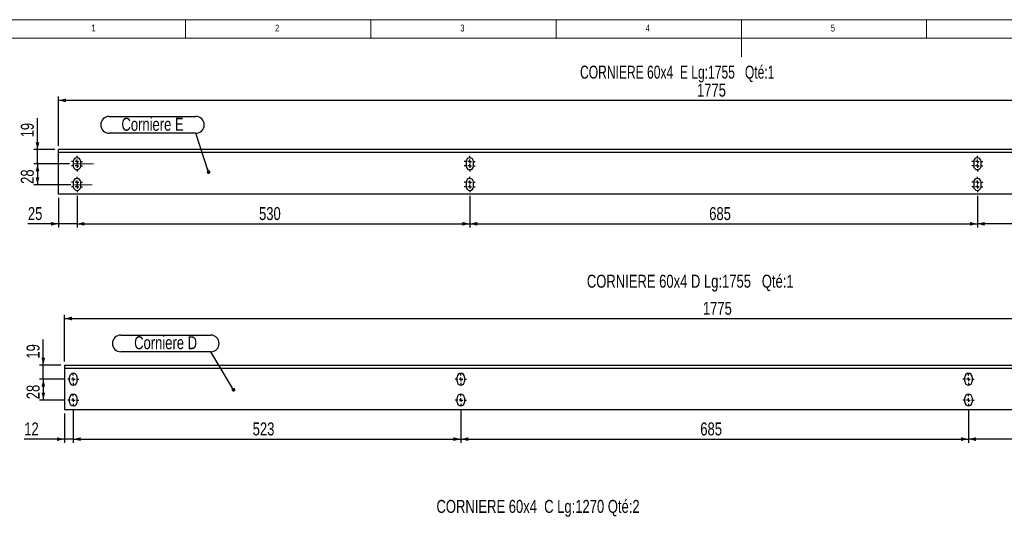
# Model space of a CAD drawing. Header units: millimetres. Extents: x -187 to 415, y 5 to 292.
# Tile 3 of 4: x 15 to 281, y 158 to 292. Entities that reach past the tile are written whole.
import ezdxf

# ---------------------------------------------------------------- set-up
doc = ezdxf.new("R2010")
doc.units = ezdxf.units.MM
doc.linetypes.add('CENTERX2', pattern=[20.32, 12.7, -2.54, 2.54, -2.54])
for name, color, linetype in [('COTES', 1, 'Continuous'), ('NOTES', 6, 'Continuous'), ('TRAIT-MIXTES', 3, 'CENTERX2')]:
    doc.layers.add(name, color=color, linetype=linetype)
doc.layers.add('TRAIT-FORT', color=4, linetype='Continuous', lineweight=25)
doc.styles.add('SLDTEXTSTYLE0', font='TXT', dxfattribs={"width": 0.75})
doc.styles.add('SLDTEXTSTYLE8', font='TXT', dxfattribs={"width": 0.695312})
doc.dimstyles.new('SLDDIMSTYLE0', dxfattribs={"dimtxt": 3.5, "dimasz": 2, "dimexe": 0, "dimexo": 0.0625, "dimgap": 0.875, "dimtad": 1, "dimdec": 0, "dimlfac": 5, "dimrnd": 1e-09, "dimzin": 12, "dimdsep": 46, "dimtxsty": 'SLDTEXTSTYLE0', "dimsah": 1, "dimcen": 0.09, "dimadec": 0, "dimazin": 3, "dimtfac": 1, "dimtdec": 0, "dimtofl": 0, "dimtmove": 0, "dimatfit": 3, "dimfxl": 1, "dimfrac": 2, "dimtolj": 1, "dimtzin": 12, "dimarcsym": 0})
doc.dimstyles.new('SLDDIMSTYLE1', dxfattribs={"dimtxt": 3.5, "dimasz": 2, "dimexe": 0, "dimexo": 0.0625, "dimgap": 0.875, "dimtad": 1, "dimlfac": 5, "dimrnd": 1e-09, "dimzin": 12, "dimdsep": 46, "dimtxsty": 'SLDTEXTSTYLE0', "dimsah": 1, "dimcen": 0.09, "dimadec": 0, "dimazin": 3, "dimtfac": 1, "dimtmove": 0, "dimatfit": 0, "dimfxl": 1, "dimfrac": 2, "dimtolj": 1, "dimtzin": 12, "dimarcsym": 0})
doc.dimstyles.new('SLDDIMSTYLE2', dxfattribs={"dimtxt": 3.5, "dimasz": 2, "dimexe": 0, "dimexo": 0.0625, "dimgap": 0.875, "dimtad": 1, "dimlfac": 5, "dimrnd": 1e-09, "dimzin": 12, "dimdsep": 46, "dimtxsty": 'SLDTEXTSTYLE0', "dimsah": 1, "dimcen": 0.09, "dimadec": 0, "dimazin": 3, "dimtfac": 1, "dimtofl": 0, "dimtmove": 0, "dimatfit": 3, "dimfxl": 1, "dimfrac": 2, "dimtolj": 1, "dimtzin": 12, "dimarcsym": 0})
doc.dimstyles.new('SLDDIMSTYLE3', dxfattribs={"dimtxt": 0.18, "dimasz": 1, "dimexe": 0, "dimexo": 0.0625, "dimgap": 0, "dimtad": 0, "dimtih": 1, "dimtoh": 1, "dimdec": 0, "dimrnd": 1e-09, "dimzin": 0, "dimdsep": 46, "dimtxsty": 'Standard', "dimblk1": 'DOT', "dimblk2": 'DOT', "dimsah": 1, "dimcen": 0.09, "dimadec": 0, "dimazin": 0, "dimtfac": 1, "dimtdec": 0, "dimtofl": 0, "dimtmove": 0, "dimatfit": 3, "dimldrblk": 'DOT', "dimfxl": 1, "dimfrac": 2, "dimtolj": 1, "dimtzin": 0, "dimarcsym": 0})
doc.dimstyles.new('SLDDIMSTYLE4', dxfattribs={"dimtxt": 3.5, "dimasz": 2, "dimexe": 0, "dimexo": 0.0625, "dimgap": 0.875, "dimtad": 1, "dimdec": 0, "dimlfac": 5, "dimrnd": 1e-09, "dimzin": 12, "dimdsep": 46, "dimtxsty": 'SLDTEXTSTYLE0', "dimsah": 1, "dimcen": 0.09, "dimadec": 0, "dimazin": 3, "dimtfac": 1, "dimtdec": 0, "dimtmove": 0, "dimatfit": 0, "dimfxl": 1, "dimfrac": 2, "dimtolj": 1, "dimtzin": 12, "dimarcsym": 0})

# ---------------------------------------------------------------- blocks, each defined once
blk = doc.blocks.new('_D')
at = {"layer": 'COTES', "color": 1, "transparency": 16777216}
for p, q in [((27.31, 199.77), (27.31, 212.35)), ((27.31, 211.35), (382.3, 211.35)), ((382.3, 199.77), (382.3, 212.35))]:
    blk.add_line(p, q, dxfattribs=at)
for points in [[(27.31, 211.35), (29.31, 210.85), (29.31, 211.85)], [(382.3, 211.35), (380.3, 211.85), (380.3, 210.85)]]:
    blk.add_solid(points, dxfattribs=at)
at = {"layer": 'COTES', "color": 1, "transparency": 16777216, "insert": (199.63, 215.86), "char_height": 3.5, "attachment_point": 1, "style": 'SLDTEXTSTYLE0'}
blk.add_mtext('1775', dxfattribs=at)
blk = doc.blocks.new('_D_1')
at = {"layer": 'COTES', "color": 1, "transparency": 16777216}
for p, q in [((21.61, 198.77), (21.61, 205.7)), ((26.31, 198.77), (20.61, 198.77)), ((21.61, 194.97), (21.61, 198.77)), ((27.2, 194.97), (20.61, 194.97)), ((21.61, 194.97), (21.61, 191.97))]:
    blk.add_line(p, q, dxfattribs=at)
for points in [[(21.61, 198.77), (22.11, 200.77), (21.11, 200.77)], [(21.61, 194.97), (21.11, 192.97), (22.11, 192.97)]]:
    blk.add_solid(points, dxfattribs=at)
at = {"layer": 'COTES', "color": 1, "transparency": 16777216, "insert": (17.1, 200.53), "char_height": 3.5, "attachment_point": 1, "rotation": 90, "style": 'SLDTEXTSTYLE0'}
blk.add_mtext('19', dxfattribs=at)
blk = doc.blocks.new('_D_2')
at = {"layer": 'COTES', "color": 1, "transparency": 16777216}
for p, q in [((27.2, 194.97), (20.61, 194.97)), ((21.61, 194.97), (21.61, 189.37)), ((27.2, 189.37), (20.61, 189.37))]:
    blk.add_line(p, q, dxfattribs=at)
for points in [[(21.61, 194.97), (21.11, 192.97), (22.11, 192.97)], [(21.61, 189.37), (22.11, 191.37), (21.11, 191.37)]]:
    blk.add_solid(points, dxfattribs=at)
at = {"layer": 'COTES', "color": 1, "transparency": 16777216, "insert": (17.1, 189.58), "char_height": 3.5, "attachment_point": 1, "rotation": 90, "style": 'SLDTEXTSTYLE0'}
blk.add_mtext('28', dxfattribs=at)
blk = doc.blocks.new('_D_3')
at = {"layer": 'COTES', "color": 1, "transparency": 16777216}
for p, q in [((29.7, 186.87), (29.7, 177.81)), ((27.3, 185.77), (27.3, 177.81)), ((27.3, 178.81), (16.46, 178.81)), ((29.7, 178.81), (27.3, 178.81)), ((29.7, 178.81), (32.7, 178.81))]:
    blk.add_line(p, q, dxfattribs=at)
for points in [[(27.3, 178.81), (25.3, 179.31), (25.3, 178.31)], [(29.7, 178.81), (31.7, 178.31), (31.7, 179.31)]]:
    blk.add_solid(points, dxfattribs=at)
at = {"layer": 'COTES', "color": 1, "transparency": 16777216, "insert": (16.46, 183.32), "char_height": 3.5, "attachment_point": 1, "style": 'SLDTEXTSTYLE0'}
blk.add_mtext('12', dxfattribs=at)
blk = doc.blocks.new('_D_4')
at = {"layer": 'COTES', "color": 1, "transparency": 16777216}
for p, q in [((29.7, 186.87), (29.7, 177.81)), ((134.3, 186.87), (134.3, 177.81)), ((29.7, 178.81), (134.3, 178.81))]:
    blk.add_line(p, q, dxfattribs=at)
for points in [[(29.7, 178.81), (31.7, 178.31), (31.7, 179.31)], [(134.3, 178.81), (132.3, 179.31), (132.3, 178.31)]]:
    blk.add_solid(points, dxfattribs=at)
at = {"layer": 'COTES', "color": 1, "transparency": 16777216, "insert": (78.12, 183.32), "char_height": 3.5, "attachment_point": 1, "style": 'SLDTEXTSTYLE0'}
blk.add_mtext('523', dxfattribs=at)
blk = doc.blocks.new('_D_5')
at = {"layer": 'COTES', "color": 1, "transparency": 16777216}
for p, q in [((134.3, 186.87), (134.3, 177.81)), ((271.3, 186.87), (271.3, 177.81)), ((134.3, 178.81), (271.3, 178.81))]:
    blk.add_line(p, q, dxfattribs=at)
for points in [[(134.3, 178.81), (136.3, 178.31), (136.3, 179.31)], [(271.3, 178.81), (269.3, 179.31), (269.3, 178.31)]]:
    blk.add_solid(points, dxfattribs=at)
at = {"layer": 'COTES', "color": 1, "transparency": 16777216, "insert": (198.92, 183.32), "char_height": 3.5, "attachment_point": 1, "style": 'SLDTEXTSTYLE0'}
blk.add_mtext('685', dxfattribs=at)
blk = doc.blocks.new('_D_6')
at = {"layer": 'COTES', "color": 1, "transparency": 16777216}
for p, q in [((271.3, 186.87), (271.3, 177.81)), ((377.3, 186.87), (377.3, 177.81)), ((377.3, 178.81), (271.3, 178.81))]:
    blk.add_line(p, q, dxfattribs=at)
for points in [[(271.3, 178.81), (273.3, 178.31), (273.3, 179.31)], [(377.3, 178.81), (375.3, 179.31), (375.3, 178.31)]]:
    blk.add_solid(points, dxfattribs=at)
at = {"layer": 'COTES', "color": 1, "transparency": 16777216, "insert": (320.42, 183.32), "char_height": 3.5, "attachment_point": 1, "style": 'SLDTEXTSTYLE0'}
blk.add_mtext('530', dxfattribs=at)
blk = doc.blocks.new('SW_NOTE_4')
at = {"layer": 'NOTES', "color": 0}
for p, q in [((-24.28, 4.53), (0, 4.53)), ((0, 0), (-24.28, 0))]:
    blk.add_line(p, q, dxfattribs=at)
for centre, start, end in [((-24.28, 2.26), 90, 270), ((0, 2.26), 270, 90)]:
    blk.add_arc(centre, 2.26, start, end, dxfattribs=at)
at = {"layer": 'NOTES', "color": 0, "insert": (-12.18, 4.2), "char_height": 3.5, "attachment_point": 2, "style": 'SLDTEXTSTYLE0'}
blk.add_mtext('Corniere D', dxfattribs=at)
blk = doc.blocks.new('_Dot')
at = {"color": 0, "linetype": 'ByBlock', "lineweight": -2}
blk.add_line((-0.5, 0), (-1, 0), dxfattribs=at)
at = {"color": 0, "linetype": 'ByBlock', "const_width": 0.5}
blk.add_lwpolyline([(-0.25, 0, 1), (0.25, 0, 1)], format="xyb", close=True, dxfattribs=at)
blk = doc.blocks.new('SW_CENTERMARKSYMBOL_0')
at = {"layer": 'TRAIT-MIXTES', "color": 0}
for p, q in [((-1, 0), (-1.5, 0)), ((0, 0), (-0.5, 0)), ((0, 1), (0, 1.5)), ((0, 0), (0, 0.5)), ((0, 0), (0, -0.5)), ((0, 0), (0.5, 0)), ((1, 0), (1.5, 0)), ((0, -1), (0, -1.5))]:
    blk.add_line(p, q, dxfattribs=at)
blk = doc.blocks.new('SW_CENTERMARKSYMBOL_1')
at = {"layer": 'TRAIT-MIXTES', "color": 0}
for p, q in [((-1, 0), (-1.5, 0)), ((0, 0), (-0.5, 0)), ((0, 1), (0, 1.5)), ((0, 0), (0, 0.5)), ((0, 0), (0, -0.5)), ((0, 0), (0.5, 0)), ((1, 0), (1.5, 0)), ((0, -1), (0, -1.5))]:
    blk.add_line(p, q, dxfattribs=at)
blk = doc.blocks.new('SW_CENTERMARKSYMBOL_2')
at = {"layer": 'TRAIT-MIXTES', "color": 0}
for p, q in [((-1, 0), (-1.5, 0)), ((0, 0), (-0.5, 0)), ((0, 1), (0, 1.5)), ((0, 0), (0, 0.5)), ((0, 0), (0, -0.5)), ((0, 0), (0.5, 0)), ((1, 0), (1.5, 0)), ((0, -1), (0, -1.5))]:
    blk.add_line(p, q, dxfattribs=at)
blk = doc.blocks.new('SW_CENTERMARKSYMBOL_3')
at = {"layer": 'TRAIT-MIXTES', "color": 0}
for p, q in [((-1, 0), (-1.5, 0)), ((0, 0), (-0.5, 0)), ((0, 1), (0, 1.5)), ((0, 0), (0, 0.5)), ((0, 0), (0, -0.5)), ((0, 0), (0.5, 0)), ((1, 0), (1.5, 0)), ((0, -1), (0, -1.5))]:
    blk.add_line(p, q, dxfattribs=at)
blk = doc.blocks.new('SW_CENTERMARKSYMBOL_6')
at = {"layer": 'TRAIT-MIXTES', "color": 0}
for p, q in [((-1, 0), (-1.5, 0)), ((0, 0), (-0.5, 0)), ((0, 1), (0, 1.5)), ((0, 0), (0, 0.5)), ((0, 0), (0, -0.5)), ((0, 0), (0.5, 0)), ((1, 0), (1.5, 0)), ((0, -1), (0, -1.5))]:
    blk.add_line(p, q, dxfattribs=at)
blk = doc.blocks.new('SW_CENTERMARKSYMBOL_7')
at = {"layer": 'TRAIT-MIXTES', "color": 0}
for p, q in [((-1, 0), (-1.5, 0)), ((0, 0), (-0.5, 0)), ((0, 1), (0, 1.5)), ((0, 0), (0, 0.5)), ((0, 0), (0, -0.5)), ((0, 0), (0.5, 0)), ((1, 0), (1.5, 0)), ((0, -1), (0, -1.5))]:
    blk.add_line(p, q, dxfattribs=at)
blk = doc.blocks.new('_D_35')
at = {"layer": 'COTES', "color": 1, "transparency": 16777216}
for p, q in [((28.71, 253.07), (19.04, 253.07)), ((20.04, 253.07), (20.04, 247.47)), ((29.03, 247.47), (19.04, 247.47))]:
    blk.add_line(p, q, dxfattribs=at)
for points in [[(20.04, 253.07), (19.54, 251.07), (20.54, 251.07)], [(20.04, 247.47), (20.54, 249.47), (19.54, 249.47)]]:
    blk.add_solid(points, dxfattribs=at)
at = {"layer": 'COTES', "color": 1, "transparency": 16777216, "insert": (15.53, 247.69), "char_height": 3.5, "attachment_point": 1, "rotation": 90, "style": 'SLDTEXTSTYLE0'}
blk.add_mtext('28', dxfattribs=at)
blk = doc.blocks.new('_D_36')
at = {"layer": 'COTES', "color": 1, "transparency": 16777216}
for p, q in [((20.04, 256.94), (20.04, 265.42)), ((24.71, 256.94), (19.04, 256.94)), ((20.04, 253.07), (20.04, 256.94)), ((28.71, 253.07), (19.04, 253.07)), ((20.04, 253.07), (20.04, 250.07))]:
    blk.add_line(p, q, dxfattribs=at)
for points in [[(20.04, 256.94), (20.54, 258.94), (19.54, 258.94)], [(20.04, 253.07), (19.54, 251.07), (20.54, 251.07)]]:
    blk.add_solid(points, dxfattribs=at)
at = {"layer": 'COTES', "color": 1, "transparency": 16777216, "insert": (15.53, 260.24), "char_height": 3.5, "attachment_point": 1, "rotation": 90, "style": 'SLDTEXTSTYLE0'}
blk.add_mtext('19', dxfattribs=at)
blk = doc.blocks.new('_D_37')
at = {"layer": 'COTES', "color": 1, "transparency": 16777216}
for p, q in [((25.71, 257.94), (25.71, 271.23)), ((380.7, 257.94), (380.7, 271.23)), ((380.7, 270.23), (25.71, 270.23))]:
    blk.add_line(p, q, dxfattribs=at)
for points in [[(25.71, 270.23), (27.71, 269.73), (27.71, 270.73)], [(380.7, 270.23), (378.7, 270.73), (378.7, 269.73)]]:
    blk.add_solid(points, dxfattribs=at)
at = {"layer": 'COTES', "color": 1, "transparency": 16777216, "insert": (198.03, 274.74), "char_height": 3.5, "attachment_point": 1, "style": 'SLDTEXTSTYLE0'}
blk.add_mtext('1775', dxfattribs=at)
blk = doc.blocks.new('_D_38')
at = {"layer": 'COTES', "color": 1, "transparency": 16777216}
for p, q in [((25.71, 243.94), (25.71, 235.92)), ((30.71, 244.44), (30.71, 235.92)), ((25.71, 236.92), (17.45, 236.92)), ((30.71, 236.92), (25.71, 236.92)), ((30.71, 236.92), (33.71, 236.92))]:
    blk.add_line(p, q, dxfattribs=at)
for points in [[(25.71, 236.92), (23.71, 237.42), (23.71, 236.42)], [(30.71, 236.92), (32.71, 236.42), (32.71, 237.42)]]:
    blk.add_solid(points, dxfattribs=at)
at = {"layer": 'COTES', "color": 1, "transparency": 16777216, "insert": (17.45, 241.43), "char_height": 3.5, "attachment_point": 1, "style": 'SLDTEXTSTYLE0'}
blk.add_mtext('25', dxfattribs=at)
blk = doc.blocks.new('_D_39')
at = {"layer": 'COTES', "color": 1, "transparency": 16777216}
for p, q in [((30.71, 244.44), (30.71, 235.92)), ((136.71, 244.44), (136.71, 235.92)), ((30.71, 236.92), (136.71, 236.92))]:
    blk.add_line(p, q, dxfattribs=at)
for points in [[(30.71, 236.92), (32.71, 236.42), (32.71, 237.42)], [(136.71, 236.92), (134.71, 237.42), (134.71, 236.42)]]:
    blk.add_solid(points, dxfattribs=at)
at = {"layer": 'COTES', "color": 1, "transparency": 16777216, "insert": (79.83, 241.43), "char_height": 3.5, "attachment_point": 1, "style": 'SLDTEXTSTYLE0'}
blk.add_mtext('530', dxfattribs=at)
blk = doc.blocks.new('_D_40')
at = {"layer": 'COTES', "color": 1, "transparency": 16777216}
for p, q in [((136.71, 244.44), (136.71, 235.92)), ((273.71, 244.44), (273.71, 235.92)), ((136.71, 236.92), (273.71, 236.92))]:
    blk.add_line(p, q, dxfattribs=at)
for points in [[(136.71, 236.92), (138.71, 236.42), (138.71, 237.42)], [(273.71, 236.92), (271.71, 237.42), (271.71, 236.42)]]:
    blk.add_solid(points, dxfattribs=at)
at = {"layer": 'COTES', "color": 1, "transparency": 16777216, "insert": (201.33, 241.43), "char_height": 3.5, "attachment_point": 1, "style": 'SLDTEXTSTYLE0'}
blk.add_mtext('685', dxfattribs=at)
blk = doc.blocks.new('_D_41')
at = {"layer": 'COTES', "color": 1, "transparency": 16777216}
for p, q in [((273.71, 244.44), (273.71, 235.92)), ((378.31, 244.44), (378.31, 235.92)), ((378.31, 236.92), (273.71, 236.92))]:
    blk.add_line(p, q, dxfattribs=at)
for points in [[(273.71, 236.92), (275.71, 236.42), (275.71, 237.42)], [(378.31, 236.92), (376.31, 237.42), (376.31, 236.42)]]:
    blk.add_solid(points, dxfattribs=at)
at = {"layer": 'COTES', "color": 1, "transparency": 16777216, "insert": (322.13, 241.43), "char_height": 3.5, "attachment_point": 1, "style": 'SLDTEXTSTYLE0'}
blk.add_mtext('523', dxfattribs=at)
blk = doc.blocks.new('SW_NOTE_8')
at = {"layer": 'NOTES', "color": 0}
for p, q in [((-23.4, 4.53), (0, 4.53)), ((0, 0), (-23.4, 0))]:
    blk.add_line(p, q, dxfattribs=at)
for centre, start, end in [((-23.4, 2.26), 90, 270), ((0, 2.26), 270, 90)]:
    blk.add_arc(centre, 2.26, start, end, dxfattribs=at)
at = {"layer": 'NOTES', "color": 0, "insert": (-11.68, 4.15), "char_height": 3.5, "attachment_point": 2, "style": 'SLDTEXTSTYLE0'}
blk.add_mtext('Corniere E', dxfattribs=at)
blk = doc.blocks.new('SW_CENTERMARKSYMBOL_32')
at = {"layer": 'TRAIT-MIXTES', "color": 0}
for p, q in [((-1, 0), (-1.498, 0)), ((0, 0), (-0.5, 0)), ((0, 1), (0, 1.498)), ((0, 0), (0, 0.5)), ((0, 0), (0, -0.5)), ((0, 0), (0.5, 0)), ((1, 0), (1.498, 0)), ((0, -1), (0, -1.498))]:
    blk.add_line(p, q, dxfattribs=at)
blk = doc.blocks.new('SW_CENTERMARKSYMBOL_33')
at = {"layer": 'TRAIT-MIXTES', "color": 0}
for p, q in [((-1, 0), (-1.498, 0)), ((0, 0), (-0.5, 0)), ((0, 1), (0, 1.498)), ((0, 0), (0, 0.5)), ((0, 0), (0, -0.5)), ((0, 0), (0.5, 0)), ((1, 0), (1.498, 0)), ((0, -1), (0, -1.498))]:
    blk.add_line(p, q, dxfattribs=at)
blk = doc.blocks.new('SW_CENTERMARKSYMBOL_34')
at = {"layer": 'TRAIT-MIXTES', "color": 0}
for p, q in [((-1, 0), (-1.498, 0)), ((0, 0), (-0.5, 0)), ((0, 1), (0, 1.498)), ((0, 0), (0, 0.5)), ((0, 0), (0, -0.5)), ((0, 0), (0.5, 0)), ((1, 0), (1.498, 0)), ((0, -1), (0, -1.498))]:
    blk.add_line(p, q, dxfattribs=at)
blk = doc.blocks.new('SW_CENTERMARKSYMBOL_35')
at = {"layer": 'TRAIT-MIXTES', "color": 0}
for p, q in [((-1, 0), (-1.498, 0)), ((0, 0), (-0.5, 0)), ((0, 1), (0, 1.498)), ((0, 0), (0, 0.5)), ((0, 0), (0, -0.5)), ((0, 0), (0.5, 0)), ((1, 0), (1.498, 0)), ((0, -1), (0, -1.498))]:
    blk.add_line(p, q, dxfattribs=at)
blk = doc.blocks.new('SW_CENTERMARKSYMBOL_36')
at = {"layer": 'TRAIT-MIXTES', "color": 0}
for p, q in [((-1, 0), (-1.498, 0)), ((0, 0), (-0.5, 0)), ((0, 1), (0, 1.498)), ((0, 0), (0, 0.5)), ((0, 0), (0, -0.5)), ((0, 0), (0.5, 0)), ((1, 0), (1.498, 0)), ((0, -1), (0, -1.498))]:
    blk.add_line(p, q, dxfattribs=at)
blk = doc.blocks.new('SW_CENTERMARKSYMBOL_37')
at = {"layer": 'TRAIT-MIXTES', "color": 0}
for p, q in [((-1, 0), (-1.498, 0)), ((0, 0), (-0.5, 0)), ((0, 1), (0, 1.498)), ((0, 0), (0, 0.5)), ((0, 0), (0, -0.5)), ((0, 0), (0.5, 0)), ((1, 0), (1.498, 0)), ((0, -1), (0, -1.498))]:
    blk.add_line(p, q, dxfattribs=at)
blk = doc.blocks.new('SW_CENTERMARKSYMBOL_38')
at = {"layer": 'TRAIT-MIXTES', "color": 0}
for p, q in [((-1, 0), (-1.498, 0)), ((0, 0), (-0.5, 0)), ((0, 1), (0, 1.498)), ((0, 0), (0, 0.5)), ((0, 0), (0, -0.5)), ((0, 0), (0.5, 0)), ((1, 0), (1.498, 0)), ((0, -1), (0, -1.498))]:
    blk.add_line(p, q, dxfattribs=at)
blk = doc.blocks.new('SW_CENTERMARKSYMBOL_39')
at = {"layer": 'TRAIT-MIXTES', "color": 0}
for p, q in [((-1, 0), (-1.498, 0)), ((0, 0), (-0.5, 0)), ((0, 1), (0, 1.498)), ((0, 0), (0, 0.5)), ((0, 0), (0, -0.5)), ((0, 0), (0.5, 0)), ((1, 0), (1.498, 0)), ((0, -1), (0, -1.498))]:
    blk.add_line(p, q, dxfattribs=at)
blk = doc.blocks.new('SW_CENTERMARKSYMBOL_40')
at = {"layer": 'TRAIT-MIXTES', "color": 0}
for p, q in [((-1, 0), (-1.498, 0)), ((0, 0), (-0.5, 0)), ((0, 1), (0, 1.498)), ((0, 0), (0, 0.5)), ((0, 0), (0, -0.5)), ((0, 0), (0.5, 0)), ((1, 0), (1.498, 0)), ((0, -1), (0, -1.498))]:
    blk.add_line(p, q, dxfattribs=at)
blk = doc.blocks.new('SW_CENTERMARKSYMBOL_41')
at = {"layer": 'TRAIT-MIXTES', "color": 0}
for p, q in [((-1, 0), (-1.498, 0)), ((0, 0), (-0.5, 0)), ((0, 1), (0, 1.498)), ((0, 0), (0, 0.5)), ((0, 0), (0, -0.5)), ((0, 0), (0.5, 0)), ((1, 0), (1.498, 0)), ((0, -1), (0, -1.498))]:
    blk.add_line(p, q, dxfattribs=at)
blk = doc.blocks.new('SW_CENTERMARKSYMBOL_42')
at = {"layer": 'TRAIT-MIXTES', "color": 0}
for p, q in [((-1, 0), (-1.498, 0)), ((0, 0), (-0.5, 0)), ((0, 1), (0, 1.498)), ((0, 0), (0, 0.5)), ((0, 0), (0, -0.5)), ((0, 0), (0.5, 0)), ((1, 0), (1.498, 0)), ((0, -1), (0, -1.498))]:
    blk.add_line(p, q, dxfattribs=at)
blk = doc.blocks.new('SW_CENTERMARKSYMBOL_43')
at = {"layer": 'TRAIT-MIXTES', "color": 0}
for p, q in [((-1, 0), (-1.498, 0)), ((0, 0), (-0.5, 0)), ((0, 1), (0, 1.498)), ((0, 0), (0, 0.5)), ((0, 0), (0, -0.5)), ((0, 0), (0.5, 0)), ((1, 0), (1.498, 0)), ((0, -1), (0, -1.498))]:
    blk.add_line(p, q, dxfattribs=at)

msp = doc.modelspace()

# ---------------------------------------------------------------- linework, layer by layer
at = {"color": 7, "linetype": 'Continuous', "lineweight": 18}
for p, q in [((415, 292), (5, 292)), ((60, 287), (60, 292)), ((110, 292), (110, 287)), ((160, 287), (160, 292)), ((210, 292), (210, 282)), ((260, 287), (260, 292)), ((410, 287), (10, 287))]:
    msp.add_line(p, q, dxfattribs=at)
at = {"layer": 'TRAIT-FORT', "color": 4, "linetype": 'Continuous', "lineweight": 25}
for p, q in [((380.7037, 256.9367), (25.7057, 256.9367)), ((25.7057, 256.5367), (25.7057, 256.9367)), ((25.7057, 256.1367), (25.7057, 256.5367)), ((380.7037, 256.1367), (25.7057, 256.1367)), ((25.7057, 255.3367), (25.7057, 256.1367)), ((25.7057, 245.3367), (25.7057, 255.3367)), ((29.7073, 253.7367), (29.7073, 253.1999)), ((29.7073, 253.0735), (29.7073, 252.5367)), ((31.7039, 253.1999), (31.7039, 253.7367)), ((31.7039, 252.5367), (31.7039, 253.0735)), ((135.7078, 253.7367), (135.7078, 253.1999)), ((135.7078, 253.0735), (135.7078, 252.5367)), ((137.7037, 253.1999), (137.7037, 253.7367)), ((137.7037, 252.5367), (137.7037, 253.0735)), ((272.7073, 253.7367), (272.7073, 253.1999)), ((272.7073, 253.0735), (272.7073, 252.5367)), ((274.7032, 253.1999), (274.7032, 253.7367)), ((274.7032, 252.5367), (274.7032, 253.0735)), ((29.7073, 248.1367), (29.7073, 247.5999)), ((29.7073, 247.4735), (29.7073, 246.9367)), ((31.7039, 247.5999), (31.7039, 248.1367)), ((31.7039, 246.9367), (31.7039, 247.4735)), ((135.7078, 248.1367), (135.7078, 247.5999)), ((135.7078, 247.4735), (135.7078, 246.9367)), ((137.7037, 247.5999), (137.7037, 248.1367)), ((137.7037, 246.9367), (137.7037, 247.4735)), ((272.7073, 248.1367), (272.7073, 247.5999)), ((272.7073, 247.4735), (272.7073, 246.9367)), ((274.7032, 247.5999), (274.7032, 248.1367)), ((274.7032, 246.9367), (274.7032, 247.4735)), ((25.7057, 244.9367), (25.7057, 245.3367)), ((380.7037, 244.9367), (25.7057, 244.9367)), ((27.3055, 198.7667), (27.3055, 198.3667)), ((27.3055, 198.7667), (382.3035, 198.7667)), ((27.3055, 198.3667), (27.3055, 197.9667)), ((27.3055, 197.9667), (382.3035, 197.9667)), ((27.3055, 197.9667), (27.3055, 197.1667)), ((27.3055, 197.1667), (27.3055, 187.1667)), ((28.7055, 195.0299), (28.7055, 195.5667)), ((28.7055, 194.3667), (28.7055, 194.9035)), ((30.7013, 195.5667), (30.7013, 195.0299)), ((30.7013, 194.9035), (30.7013, 194.3667)), ((133.306, 195.0299), (133.306, 195.5667)), ((133.306, 194.3667), (133.306, 194.9035)), ((135.3018, 195.5667), (135.3018, 195.0299)), ((135.3018, 194.9035), (135.3018, 194.3667)), ((270.3055, 195.0299), (270.3055, 195.5667)), ((270.3055, 194.3667), (270.3055, 194.9035)), ((272.3013, 195.5667), (272.3013, 195.0299)), ((272.3013, 194.9035), (272.3013, 194.3667)), ((28.7055, 189.4299), (28.7055, 189.9667)), ((28.7055, 188.7667), (28.7055, 189.3035)), ((30.7013, 189.9667), (30.7013, 189.4299)), ((30.7013, 189.3035), (30.7013, 188.7667)), ((133.306, 189.4299), (133.306, 189.9667)), ((133.306, 188.7667), (133.306, 189.3035)), ((135.3018, 189.9667), (135.3018, 189.4299)), ((135.3018, 189.3035), (135.3018, 188.7667)), ((270.3055, 189.4299), (270.3055, 189.9667)), ((270.3055, 188.7667), (270.3055, 189.3035)), ((272.3013, 189.9667), (272.3013, 189.4299)), ((272.3013, 189.3035), (272.3013, 188.7667)), ((27.3055, 187.1667), (27.3055, 186.7667)), ((27.3055, 186.7667), (382.3035, 186.7667))]:
    msp.add_line(p, q, dxfattribs=at)
for centre, radius, start, end in [((30.7056, 253.1367), 1, 176.375693, 183.624307), ((30.7056, 253.7367), 0.998, 0, 180), ((30.7056, 252.5367), 0.998, 180, 0), ((30.7056, 253.1367), 1, 356.375693, 3.624307), ((136.7056, 253.1367), 1, 176.375693, 183.624307), ((136.7056, 253.7367), 0.998, 0, 180), ((136.7056, 252.5367), 0.998, 180, 0), ((136.7056, 253.1367), 1, 356.375693, 3.624307), ((273.7056, 253.1367), 1, 176.375693, 183.624307), ((273.7056, 253.7367), 0.998, 0, 180), ((273.7056, 252.5367), 0.998, 180, 0), ((273.7056, 253.1367), 1, 356.375693, 3.624307), ((30.7056, 247.5367), 1, 176.375693, 183.624307), ((30.7056, 248.1367), 0.998, 0, 180), ((30.7056, 247.5367), 1, 356.375693, 3.624307), ((136.7056, 247.5367), 1, 176.375693, 183.624307), ((136.7056, 248.1367), 0.998, 0, 180), ((136.7056, 247.5367), 1, 356.375693, 3.624307), ((273.7056, 247.5367), 1, 176.375693, 183.624307), ((273.7056, 248.1367), 0.998, 0, 180), ((273.7056, 247.5367), 1, 356.375693, 3.624307), ((30.7056, 246.9367), 0.998, 180, 0), ((136.7056, 246.9367), 0.998, 180, 0), ((273.7056, 246.9367), 0.998, 180, 0), ((29.7036, 194.9667), 1, 176.375693, 183.624307), ((29.7036, 195.5667), 0.998, 0, 180), ((29.7036, 194.3667), 0.998, 180, 0), ((29.7036, 194.9667), 1, 356.375693, 3.624307), ((134.3036, 194.9667), 1, 176.375693, 183.624307), ((134.3036, 195.5667), 0.998, 0, 180), ((134.3036, 194.3667), 0.998, 180, 0), ((134.3036, 194.9667), 1, 356.375693, 3.624307), ((271.3036, 194.9667), 1, 176.375693, 183.624307), ((271.3036, 195.5667), 0.998, 0, 180), ((271.3036, 194.3667), 0.998, 180, 0), ((271.3036, 194.9667), 1, 356.375693, 3.624307), ((29.7036, 189.3667), 1, 176.375693, 183.624307), ((29.7036, 189.9667), 0.998, 0, 180), ((29.7036, 188.7667), 0.998, 180, 0), ((29.7036, 189.3667), 1, 356.375693, 3.624307), ((134.3036, 189.3667), 1, 176.375693, 183.624307), ((134.3036, 189.9667), 0.998, 0, 180), ((134.3036, 188.7667), 0.998, 180, 0), ((134.3036, 189.3667), 1, 356.375693, 3.624307), ((271.3036, 189.3667), 1, 176.375693, 183.624307), ((271.3036, 189.9667), 0.998, 0, 180), ((271.3036, 188.7667), 0.998, 180, 0), ((271.3036, 189.3667), 1, 356.375693, 3.624307)]:
    msp.add_arc(centre, radius, start, end, dxfattribs=at)
at = {"layer": 'TRAIT-MIXTES', "color": 7, "linetype": 'Continuous', "lineweight": 18}
for p, q in [((29.7076, 253.0735), (35.1114, 253.0735)), ((30.0343, 247.4735), (34.7619, 247.4735))]:
    msp.add_line(p, q, dxfattribs=at)

# ---------------------------------------------------------------- block references
at = {"layer": 'NOTES', "color": 211}
for name, p in [('SW_NOTE_8', (62.7673, 261.3749)), ('SW_NOTE_4', (66.7925, 202.3812))]:
    msp.add_blockref(name, p, dxfattribs=at)
at = {"layer": 'TRAIT-MIXTES', "color": 3}
for name, p in [('SW_CENTERMARKSYMBOL_33', (30.7056, 253.7367)), ('SW_CENTERMARKSYMBOL_39', (136.7056, 253.7367)), ('SW_CENTERMARKSYMBOL_43', (273.7056, 253.7367)), ('SW_CENTERMARKSYMBOL_34', (30.7056, 252.5367)), ('SW_CENTERMARKSYMBOL_38', (136.7056, 252.5367)), ('SW_CENTERMARKSYMBOL_42', (273.7056, 252.5367)), ('SW_CENTERMARKSYMBOL_35', (30.7056, 248.1367)), ('SW_CENTERMARKSYMBOL_32', (30.7056, 246.9367)), ('SW_CENTERMARKSYMBOL_37', (136.7056, 248.1367)), ('SW_CENTERMARKSYMBOL_36', (136.7056, 246.9367)), ('SW_CENTERMARKSYMBOL_41', (273.7056, 248.1367)), ('SW_CENTERMARKSYMBOL_40', (273.7056, 246.9367)), ('SW_CENTERMARKSYMBOL_6', (29.7036, 194.9667)), ('SW_CENTERMARKSYMBOL_1', (134.3036, 194.9667)), ('SW_CENTERMARKSYMBOL_3', (271.3036, 194.9667)), ('SW_CENTERMARKSYMBOL_7', (29.7036, 189.3667)), ('SW_CENTERMARKSYMBOL_0', (134.3036, 189.3667)), ('SW_CENTERMARKSYMBOL_2', (271.3036, 189.3667))]:
    msp.add_blockref(name, p, dxfattribs=at)

# ---------------------------------------------------------------- texts
at = {"layer": 'NOTES', "color": 211, "attachment_point": 1}
for s, insert, char_height, style in [('1', (34.5833, 290.668), 1.8521, 'SLDTEXTSTYLE0'), ('2', (84.1667, 290.668), 1.8521, 'SLDTEXTSTYLE0'), ('3', (134.1667, 290.668), 1.8521, 'SLDTEXTSTYLE0'), ('4', (184.1667, 290.668), 1.8521, 'SLDTEXTSTYLE0'), ('5', (234.1667, 290.668), 1.8521, 'SLDTEXTSTYLE0'), ('CORNIERE 60x4  E Lg:1755   Qté:1', (166.4738, 279.5946), 3.5, 'SLDTEXTSTYLE8'), ('CORNIERE 60x4 D Lg:1755   Qté:1', (168.314, 223.1767), 3.5, 'SLDTEXTSTYLE0'), ('CORNIERE 60x4  C Lg:1270 Qté:2', (127.7234, 162.4137), 3.5, 'SLDTEXTSTYLE0')]:
    msp.add_mtext(s, dxfattribs=dict(at, insert=insert, char_height=char_height, style=style))

# ---------------------------------------------------------------- dimensions: what is measured, and where the dimension line sits
at = {"layer": 'COTES', "color": 1}
for base, p1, p2, dimstyle, picture, middle in [((25.7056, 270.228), (380.7036, 256.9367), (25.7056, 256.9367), 'SLDDIMSTYLE0', '_D_37', (203.2046, 270.228)), ((25.7056, 236.9153), (30.7056, 245.4387), (25.7056, 244.9367), 'SLDDIMSTYLE1', '_D_38', (20.038, 236.9153)), ((136.7056, 236.9153), (30.7056, 245.4387), (136.7056, 245.4387), 'SLDDIMSTYLE2', '_D_39', (83.7056, 236.9153)), ((273.7056, 236.9153), (136.7056, 245.4387), (273.7056, 245.4387), 'SLDDIMSTYLE2', '_D_40', (205.2056, 236.9153)), ((273.7056, 236.9153), (378.3056, 245.4387), (273.7056, 245.4387), 'SLDDIMSTYLE2', '_D_41', (326.0056, 236.9153)), ((27.3036, 178.8072), (29.7036, 187.8667), (27.3036, 186.7667), 'SLDDIMSTYLE1', '_D_3', (19.0457, 178.8072)), ((134.3036, 178.8072), (29.7036, 187.8667), (134.3036, 187.8667), 'SLDDIMSTYLE2', '_D_4', (82.0036, 178.8072)), ((271.3036, 178.8072), (134.3036, 187.8667), (271.3036, 187.8667), 'SLDDIMSTYLE2', '_D_5', (202.8036, 178.8072)), ((271.3036, 178.8072), (377.3036, 187.8667), (271.3036, 187.8667), 'SLDDIMSTYLE2', '_D_6', (324.3036, 178.8072))]:
    dim = msp.add_linear_dim(base=base, p1=p1, p2=p2, dimstyle=dimstyle, dxfattribs=at)
    dim.commit()
    dim.dimension.update_dxf_attribs({"geometry": picture, "text_midpoint": middle, "dimtype": 160})
for base, p1, p2, angle, dimstyle, picture, middle in [((20.0429, 256.9367), (29.7076, 253.0735), (25.7056, 256.9367), 90, 'SLDDIMSTYLE4', '_D_36', (20.0429, 262.8297)), ((20.0429, 247.4735), (29.7076, 253.0735), (30.0343, 247.4735), 90, 'SLDDIMSTYLE2', '_D_35', (20.0429, 250.2735)), ((382.3036, 211.3524), (27.3056, 198.7667), (382.3036, 198.7667), 0, 'SLDDIMSTYLE0', '_D', (204.8046, 211.3524)), ((21.6093, 198.7667), (28.2036, 194.9667), (27.3056, 198.7667), 90, 'SLDDIMSTYLE1', '_D_1', (21.6093, 203.1185)), ((21.6093, 189.3667), (28.2036, 194.9667), (28.2036, 189.3667), 90, 'SLDDIMSTYLE2', '_D_2', (21.6093, 192.1667))]:
    dim = msp.add_linear_dim(base=base, p1=p1, p2=p2, angle=angle, dimstyle=dimstyle, dxfattribs=at)
    dim.commit()
    dim.dimension.update_dxf_attribs({"geometry": picture, "text_midpoint": middle, "dimtype": 160})

# ---------------------------------------------------------------- leaders
at = {"layer": 'NOTES', "color": 211}
for points in [[(66.219, 250.8754), (62.7673, 261.3749)], [(72.9217, 192.1555), (66.7925, 202.3812)]]:
    msp.add_leader(points, dimstyle='SLDDIMSTYLE3', dxfattribs=at)

doc.saveas('drawing.dxf')
